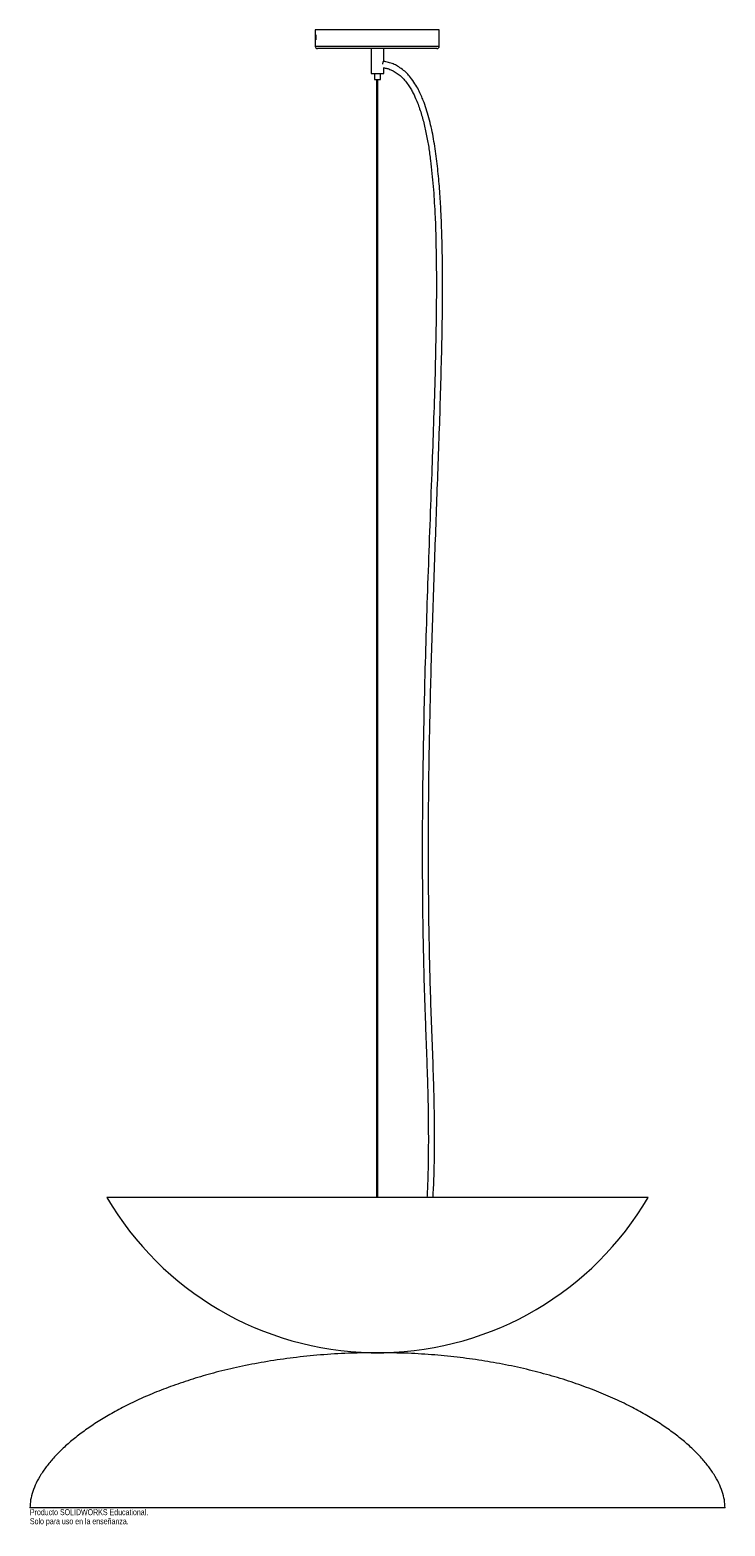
# Paper-space layout '_Frontal' of a CAD drawing. Header units: millimetres. Extents: x -280 to 280, y -140 to 1065.
import ezdxf

# ---------------------------------------------------------------- set-up
doc = ezdxf.new("R2010")
doc.units = ezdxf.units.MM
doc.styles.add('SLDTEXTSTYLE0', font='TXT', dxfattribs={"width": 0.7})

psp = doc.layouts.new('_Frontal')

# ---------------------------------------------------------------- linework, layer by layer
at = {"color": 7, "linetype": 'Continuous', "lineweight": 15}
for p, q in [((-50.2, 1065), (-50.2, 1061)), ((49.8, 1065), (-50.2, 1065)), ((-50.2, 1061), (-49.8, 1061)), ((-50, 1057), (-50, 1061)), ((-49.8, 1061), (-49.8, 1057)), ((49.5, 1065), (49.5, 1057)), ((49.8, 1061), (49.5, 1061)), ((49.7, 1057), (49.7, 1061)), ((49.8, 1061), (49.8, 1065)), ((49.8, 1061), (49.8, 1065)), ((-50.2, 1057), (-50.2, 1052)), ((-49.8, 1057), (-50.2, 1057)), ((47.8, 1050), (-48.2, 1050)), ((-5, 1050), (-5, 1030)), ((5, 1040), (5, 1050)), ((49.8, 1057), (49.5, 1057)), ((49.8, 1052), (49.8, 1057)), ((4.3, 1037.3), (4.3, 1037.5)), ((-5, 1030), (5, 1030)), ((-2.5, 1030), (-2.5, 1025)), ((-2.5, 1025), (2.5, 1025)), ((-0.7, 1025), (-0.7, 125)), ((0.3, 125), (0.3, 1025)), ((2.5, 1025), (2.5, 1030)), ((5, 1035), (5, 1035)), ((5, 1030), (5, 1034.6)), ((217.9, 125), (-217.9, 125)), ((-5, 0), (-5, 0)), ((5, 0), (-5, 0)), ((-5, 0), (5, 0)), ((5, 0), (5, 0)), ((-5, 0), (5, 0)), ((280, -125), (-280, -125))]:
    psp.add_line(p, q, dxfattribs=at)
at = {"color": 8, "linetype": 'Continuous', "lineweight": 15}
psp.add_line((-50.2, 1052), (49.8, 1052), dxfattribs=at)
at = {"color": 7, "linetype": 'Continuous', "lineweight": 15}
for centre, radius, start, end in [((-48.2, 1052), 2, 180, 270), ((47.8, 1052), 2, 270, 0), ((0, 252.5), 252.5, 210.3281, 268.8654), ((0, 252.5), 252.5, 271.1346, 329.6719)]:
    psp.add_arc(centre, radius, start, end, dxfattribs=at)
for points, knots in [([(4.3, 1037.5), (4.3, 1037.8), (4.4, 1038.3), (4.6, 1039), (4.8, 1039.6), (5, 1039.9), (5, 1040), (5, 1040)], [0, 0, 0, 0, 0.195929, 0.391206, 0.602623, 0.828041, 1, 1, 1, 1]), ([(44.8, 125), (44.9, 127.7), (45.3, 135.2), (45.8, 150.2), (46.1, 169.8), (45.9, 191.7), (45.4, 215.5), (44.5, 241.3), (43.4, 269.1), (42.5, 297), (41.5, 337.7), (40.9, 391.5), (41.2, 458.1), (42.5, 524.2), (44.4, 589.8), (46.7, 654.7), (49.1, 719.7), (51, 773.8), (52, 817.2), (52.5, 849.7), (52.4, 882.3), (51.7, 909.3), (50.5, 931), (49.2, 947.2), (47.4, 963.3), (45.4, 976.5), (43.3, 986.8), (41.4, 994.2), (39.4, 1001.4), (37.3, 1007.3), (35.1, 1012.4), (33, 1017), (30.2, 1021.9), (27, 1026.4), (23.6, 1030.2), (20.1, 1033.3), (16.4, 1035.8), (12.6, 1037.7), (8.8, 1039), (6.2, 1039.4), (4.8, 1039.7)], [0, 0, 0, 0, 0.008674, 0.024273, 0.048302, 0.071786, 0.09477, 0.124856, 0.154698, 0.184567, 0.214493, 0.285924, 0.35744, 0.428987, 0.49872, 0.568459, 0.638202, 0.707964, 0.742862, 0.777754, 0.812631, 0.847572, 0.864981, 0.882356, 0.899832, 0.917068, 0.925474, 0.933676, 0.941638, 0.949383, 0.953971, 0.959413, 0.965564, 0.972291, 0.977051, 0.982019, 0.987225, 0.991327, 0.995645, 1, 1, 1, 1]), ([(4.9, 1034.6), (5.8, 1034.4), (7.8, 1034.1), (10.6, 1033), (13.7, 1031.5), (16.7, 1029.6), (19.5, 1027.2), (22.2, 1024.3), (24.6, 1021.1), (26.8, 1017.7), (28.6, 1014.4), (31.2, 1009.1), (34.1, 1001.5), (37.1, 991.4), (39.4, 981.1), (41.3, 970.5), (43.2, 956.5), (45, 938.9), (46.6, 913), (47.4, 882.1), (47.5, 846.3), (46.9, 810.5), (46, 774.7), (44.8, 739), (42.9, 687), (40.3, 619), (37.9, 541.5), (36.4, 470.9), (35.9, 407.1), (36.3, 343.4), (37.5, 294.9), (38.7, 261.6), (39.4, 243.4), (40, 225.1), (40.6, 206.7), (40.9, 188.1), (41, 169.1), (40.8, 150.3), (40.4, 135.5), (39.9, 127.2), (39.8, 125)], [0, 0, 0, 0, 0.002892, 0.006482, 0.009843, 0.01406, 0.018029, 0.021747, 0.026778, 0.031011, 0.034967, 0.039003, 0.050135, 0.061446, 0.072941, 0.084598, 0.096228, 0.118937, 0.141858, 0.180537, 0.219276, 0.258043, 0.296726, 0.335481, 0.374153, 0.465367, 0.556549, 0.625625, 0.694664, 0.763644, 0.832462, 0.852113, 0.871828, 0.891624, 0.911517, 0.931527, 0.951938, 0.973262, 0.992719, 1, 1, 1, 1]), ([(-5, -0.1), (-11.1, -0.2), (-24.8, -0.3), (-45.8, -1.7), (-67.6, -3.9), (-88.5, -6.9), (-108.5, -10.7), (-127.2, -15), (-144.6, -19.8), (-160.7, -25.1), (-176, -30.7), (-190.3, -36.8), (-203.5, -43.1), (-215.4, -49.6), (-226.3, -56.1), (-236.2, -62.9), (-245.1, -69.7), (-253.1, -76.7), (-260.1, -83.7), (-266.1, -90.8), (-271.1, -97.8), (-275, -104.8), (-277.8, -111.6), (-279.6, -118.4), (-279.9, -122.8), (-280, -125)], [0, 0, 0, 0, 0.05744, 0.127896, 0.195929, 0.261544, 0.324736, 0.385493, 0.44053, 0.493364, 0.543968, 0.592314, 0.63837, 0.679845, 0.719215, 0.756458, 0.79156, 0.824515, 0.855332, 0.884044, 0.91071, 0.935435, 0.958381, 0.97979, 1, 1, 1, 1]), ([(280, -125), (279.9, -122.8), (279.6, -118.4), (277.8, -111.6), (275, -104.8), (271.1, -97.8), (266.1, -90.8), (260.1, -83.7), (253.1, -76.7), (245.1, -69.7), (236.2, -62.9), (226.3, -56.1), (215.4, -49.6), (203.2, -42.9), (189.5, -36.4), (174.2, -30), (157.9, -24.1), (140.5, -18.6), (122.1, -13.8), (103.2, -9.6), (83.8, -6.2), (63.9, -3.5), (43.3, -1.5), (23.5, -0.3), (10.7, -0.2), (4.9, -0.1)], [0, 0, 0, 0, 0.020208, 0.041613, 0.064556, 0.089278, 0.115941, 0.144648, 0.175462, 0.208412, 0.243509, 0.280747, 0.320112, 0.361582, 0.410496, 0.461983, 0.516006, 0.572532, 0.63153, 0.692976, 0.753137, 0.815451, 0.879914, 0.946531, 1, 1, 1, 1])]:
    psp.add_open_spline(points, degree=3, knots=knots, dxfattribs=at)

# ---------------------------------------------------------------- texts
at = {"color": 7, "linetype": 'Continuous', "char_height": 4.834, "attachment_point": 1, "style": 'SLDTEXTSTYLE0'}
for s, insert in [('Producto SOLIDWORKS Educational.', (-280, -126)), ('Solo para uso en la enseñanza.', (-280, -133.3))]:
    psp.add_mtext(s, dxfattribs=dict(at, insert=insert))

doc.saveas('drawing.dxf')
